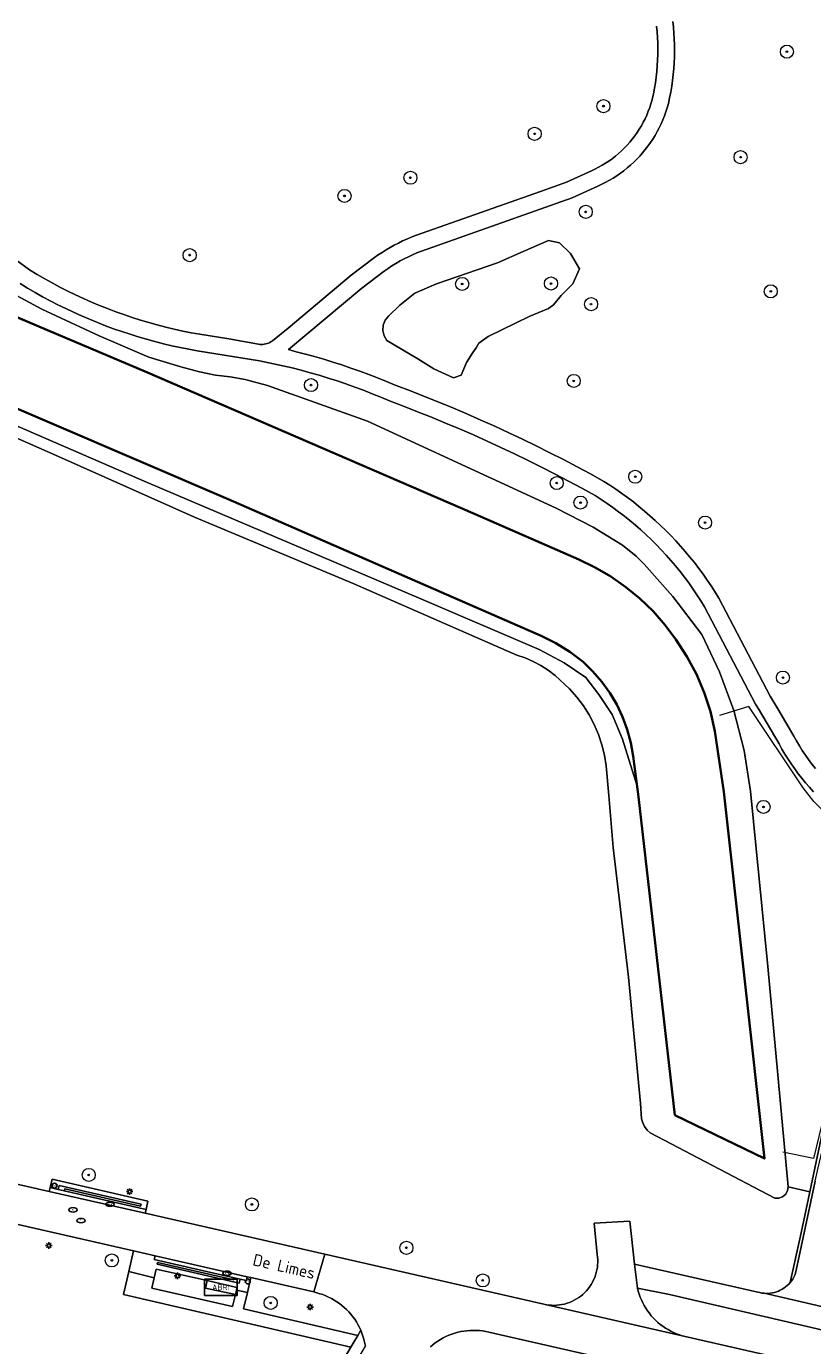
# Model space of a CAD drawing. Header units: metres. Extents: x 89394 to 92106, y 463550 to 466167.
# Tile 100 of 112: x 91046 to 91166, y 465153 to 465354. Entities that reach past the tile are written whole.
import ezdxf
from ezdxf.enums import TextEntityAlignment as Align

# ---------------------------------------------------------------- set-up
doc = ezdxf.new("R2010")
doc.units = ezdxf.units.M
for name, color, linetype, lineweight in [('B-PV-GK-BESCHOEIING-G', 253, 'OB-BESCHOEIING-BLOK', 35), ('B-PV-GR-BEPLANTING_CULTUUR_VASTE PLANTENVAK-GV', 90, 'Continuous', 18), ('B-PV-GR-BOOM-S', 90, 'Continuous', 25), ('B-PV-GR-BOUWLAND_BRAAKLIGGEND-GV', 200, 'Continuous', 13), ('B-PV-IE-MEUBILAIR-S', 7, 'Continuous', 25), ('B-PV-IE-MEUBILAIR_WEGMEUBILAIR-S', 7, 'Continuous', 25), ('B-PV-IE-TERREINAFSCHEIDING_KUNSTMATIG_HEKWERK-G', 20, 'IE-TERREINAFSCHEIDING_KUNSTMATIG-SO', 18), ('B-PV-OG-TERREIN_BEGROEID-GV', 7, 'Continuous', 18), ('B-PV-OG-TERREIN_OEVER-GV', 7, 'Continuous', 18), ('B-PV-OG-TOPOGRAFIE-T18', 1, 'Continuous', 18), ('B-PV-OG-WATER_SLOOT-GV', 120, 'Continuous', 18), ('B-PV-VH-VERHARDING_ASFALT-GV', 210, 'Continuous', 18), ('B-PV-VH-VERHARDING_BETON-GV', 252, 'Continuous', 18), ('B-PV-VH-VERHARDING_BETONSTRAATSTEEN-GV', 190, 'Continuous', 18), ('B-PV-VH-VERHARDING_OPEN_TEGEL-GV', 90, 'Continuous', 18)]:
    doc.layers.add(name, color=color, linetype=linetype, lineweight=lineweight)
doc.styles.add('NLCS-ISO', font='NLCS-ISO.ttf')
doc.styles.add('NLCS-ISO-M500-T18', font='NLCS-ISO.ttf', dxfattribs={"height": 0.9})
doc.linetypes.add('IE-TERREINAFSCHEIDING_KUNSTMATIG-SO', pattern='A,4,[82,NLCS.SHX,S=0.75,R=90,X=0,Y=0],4,-2', length=10)
doc.linetypes.add('OB-BESCHOEIING-BLOK', pattern='A,6,-1,[152,NLCS.SHX,S=2,R=0,X=-1,Y=0]', length=7)

# ---------------------------------------------------------------- blocks, each defined once
blk = doc.blocks.new('SIE-MEUBILAIR_PAAL_LICHTMAST-SO')
for points in [[(-0.62, 0), (-1, 0)], [(-0.71, 0.71), (-0.44, 0.44)], [(0, 1), (0, 0.62)], [(0.44, 0.44), (0.71, 0.71)], [(1, 0), (0.62, 0)], [(-0.71, -0.71), (-0.44, -0.44)], [(0, -0.62), (0, -1)], [(0.44, -0.44), (0.71, -0.71)]]:
    blk.add_lwpolyline(points)
blk.add_circle((0, 0), 0.5)
blk = doc.blocks.new('SIE-MEUBILAIR_PAAL_HALTEPAAL-SO')
blk.add_circle((0, 0), 0.75)
at = {"style": 'NLCS-ISO'}
blk.add_text('ht', height=0.75, dxfattribs=at).set_placement((0, 0.06), align=Align.MIDDLE_CENTER)
blk = doc.blocks.new('SIE-MEUBILAIR_PUT_KOLK-SO')
blk.add_ellipse((0, 0), major_axis=(1.25, 0), ratio=0.54)
at = {"style": 'NLCS-ISO'}
blk.add_text('klk', height=0.75, dxfattribs=at).set_placement((0.03, 0), align=Align.MIDDLE_CENTER)
blk = doc.blocks.new('SIE-MEUBILAIR_PUT_RIOOLPUT-SO')
blk.add_ellipse((0, 0), major_axis=(1.25, 0), ratio=0.54)
at = {"style": 'NLCS-ISO'}
blk.add_text('ri', height=0.75, dxfattribs=at).set_placement((-0.04, 0.07), align=Align.MIDDLE_CENTER)
blk = doc.blocks.new('SIE-WEG_ABRI-SO')
blk.add_lwpolyline([(-5, -2.5), (5, -2.5), (5, 2.5), (-5, 2.5)], close=True)
at = {"style": 'NLCS-ISO'}
blk.add_text('ABRI', height=1.8, dxfattribs=at).set_placement((0, 0), align=Align.MIDDLE_CENTER)
blk = doc.blocks.new('SGR-BOOM_GBKN-SO')
at = {"linetype": 'ByBlock', "lineweight": 18}
h = blk.add_hatch(color=0, dxfattribs=at)
h.dxf.hatch_style = 1
edge = h.paths.add_edge_path()
edge.add_arc((0, 0), 0.25, 0, 360)
at = {"color": 0, "linetype": 'ByBlock', "lineweight": 18}
for radius in [2, 0.25]:
    blk.add_circle((0, 0), radius, dxfattribs=at)
at = {"color": 0, "linetype": 'ByBlock', "lineweight": 18, "style": 'NLCS-ISO'}
blk.add_attdef('SOORT', (2.5, 0), '', height=1.5, dxfattribs=at)

msp = doc.modelspace()

# ---------------------------------------------------------------- linework, layer by layer
at = {"layer": 'B-PV-GK-BESCHOEIING-G', "flags": 128}
for points in [[(91063.848, 465301.509), (91041.94, 465310.813), (91032.752, 465314.807), (91021.105, 465319.87), (91002.413, 465328.114), (90965.507, 465343.84), (90948.481, 465351.306), (90941.838, 465354.137)], [(90937.67, 465341.84), (90965.042, 465330.045), (90995.345, 465316.828), (91076.48, 465282.006), (91124.26, 465261.171), (91126.507, 465260.022), (91128.65, 465258.688), (91130.672, 465257.178), (91132.172, 465255.73), (91133.536, 465254.154), (91134.753, 465252.461), (91135.813, 465250.667), (91136.709, 465248.784), (91137.433, 465246.829), (91137.978, 465244.817), (91138.342, 465242.765), (91139.149, 465236.583), (91144.698, 465187.964), (91158.367, 465181.324), (91152.171, 465237.355), (91150.777, 465246.598), (91150.113, 465249.586), (91149.181, 465252.501), (91147.986, 465255.319), (91146.54, 465258.016), (91144.854, 465260.571), (91143.195, 465262.806), (91141.36, 465264.9), (91139.362, 465266.837), (91137.212, 465268.606), (91134.926, 465270.194), (91132.519, 465271.592), (91130.006, 465272.789), (91114.193, 465279.758), (91063.848, 465301.509)]]:
    msp.add_lwpolyline(points, dxfattribs=at)
at = {"layer": 'B-PV-GR-BEPLANTING_CULTUUR_VASTE PLANTENVAK-GV', "flags": 128}
msp.add_lwpolyline([(91127.079, 465321.156), (91125.392, 465321.545), (91121.531, 465319.826), (91117.637, 465318.138), (91108.324, 465314.894), (91105.015, 465313.466), (91102.711, 465311.649), (91100.991, 465309.994), (91100.476, 465309.353), (91100.176, 465308.588), (91100.119, 465307.768), (91100.31, 465306.968), (91100.732, 465306.262), (91105.469, 465303.439), (91107.903, 465301.947), (91110.888, 465300.552), (91112.088, 465300.941), (91112.867, 465302.888), (91113.873, 465304.445), (91114.36, 465305.127), (91114.782, 465305.841), (91116.177, 465306.879), (91122.439, 465309.929), (91125.392, 465311.162), (91126.138, 465311.714), (91127.339, 465313.109), (91129.091, 465314.894), (91130.13, 465317.197), (91128.734, 465319.566)], close=True, dxfattribs=at)
at = {"layer": 'B-PV-GR-BOUWLAND_BRAAKLIGGEND-GV', "flags": 128}
msp.add_lwpolyline([(90960.962, 465196.431), (91049.201, 465176.305), (91049.334, 465176.89), (91049.625, 465178.165), (91064.259, 465174.837), (91063.966, 465173.553), (91063.833, 465172.968), (91091.258, 465166.713), (91124.691, 465159.065), (91125.082, 465158.989), (91125.476, 465158.936), (91125.873, 465158.907), (91126.271, 465158.901), (91126.669, 465158.918), (91127.065, 465158.959), (91127.457, 465159.023), (91127.846, 465159.11), (91128.228, 465159.22), (91128.604, 465159.352), (91128.971, 465159.506), (91129.328, 465159.681), (91129.674, 465159.877), (91130.008, 465160.094), (91130.329, 465160.329), (91130.636, 465160.583), (91130.926, 465160.855), (91131.201, 465161.143), (91131.458, 465161.447), (91131.696, 465161.766), (91131.916, 465162.098), (91132.115, 465162.442), (91132.294, 465162.798), (91132.451, 465163.164), (91132.587, 465163.538), (91132.7, 465163.919), (91132.791, 465164.307), (91132.859, 465164.699), (91132.903, 465165.094), (91132.924, 465165.492), (91132.922, 465165.89), (91132.896, 465166.287), (91132.847, 465166.682), (91132.363, 465171.454), (91137.809, 465171.748), (91138.513, 465165.211), (91157.364, 465160.934), (91157.673, 465160.85), (91157.986, 465160.788), (91158.303, 465160.748), (91158.622, 465160.729), (91158.942, 465160.732), (91159.261, 465160.758), (91159.577, 465160.805), (91159.889, 465160.874), (91160.196, 465160.964), (91160.496, 465161.075), (91160.787, 465161.206), (91161.069, 465161.357), (91161.34, 465161.527), (91161.598, 465161.715), (91161.843, 465161.92), (91162.074, 465162.142), (91162.288, 465162.379), (91163.979, 465169.974), (91165.294, 465176.228), (91162.001, 465177.025), (91161.905, 465176.421), (91161.606, 465175.888), (91161.139, 465175.493), (91160.565, 465175.285), (91159.953, 465175.291), (91140.91, 465185.229), (91140.442, 465185.679), (91140.059, 465186.204), (91139.775, 465186.787), (91139.598, 465187.412), (91139.469, 465189.74), (91137.598, 465209.011), (91135.274, 465228.828), (91134.625, 465236.791), (91134.178, 465241.28), (91133.929, 465242.916), (91133.545, 465244.526), (91133.029, 465246.099), (91132.386, 465247.624), (91131.618, 465249.09), (91130.732, 465250.488), (91129.734, 465251.808), (91128.63, 465253.041), (91126.433, 465255.075), (91125.369, 465255.889), (91124.244, 465256.616), (91123.064, 465257.25), (91121.837, 465257.787), (91120.571, 465258.224), (91095.58, 465269.158), (91071.369, 465279.282), (91050.602, 465288.554), (91031.618, 465296.866)], dxfattribs=at)
msp.add_lwpolyline([(91095.211, 465152.494), (91060.522, 465160.56), (91061.319, 465164.054), (91062.044, 465167.229), (90992.001, 465183.215), (90977.919, 465159.04), (90961.736, 465131.807), (90980.732, 465120.541), (90981.763, 465119.913), (90982.689, 465119.14), (90983.491, 465118.237), (90984.15, 465117.226), (90984.652, 465116.129), (90996.223, 465109.272), (91003.748, 465121.97), (91062.089, 465108.801), (91042.255, 465075.201), (91039.85, 465071.125), (91041.559, 465070.095), (91045.099, 465067.988), (91090.06, 465143.722)], close=True, dxfattribs=at)
at = {"layer": 'B-PV-IE-TERREINAFSCHEIDING_KUNSTMATIG_HEKWERK-G', "flags": 128}
for points in [[(91167.561, 465234.184), (91165.922, 465235.853), (91164.273, 465237.945), (91155.962, 465250.384), (91151.5, 465248.982)], [(91170.632, 465231.664), (91176.732, 465228.501), (91169.86, 465197.94), (91165.829, 465181.355), (91161.171, 465182.303)]]:
    msp.add_lwpolyline(points, dxfattribs=at)
at = {"layer": 'B-PV-OG-TERREIN_BEGROEID-GV', "flags": 128}
for points in [[(91042.021, 465320.094), (91046.2, 465317.04), (91047.339, 465316.353), (91048.491, 465315.687), (91049.655, 465315.042), (91050.83, 465314.417), (91052.016, 465313.814), (91053.212, 465313.233), (91054.419, 465312.673), (91055.636, 465312.135), (91056.863, 465311.619), (91058.098, 465311.125), (91059.342, 465310.654), (91060.595, 465310.205), (91061.855, 465309.779), (91063.123, 465309.376), (91064.398, 465308.995), (91065.68, 465308.638), (91066.968, 465308.303), (91068.261, 465307.992), (91069.56, 465307.705), (91070.864, 465307.441), (91072.173, 465307.2), (91076.626, 465306.512), (91081.11, 465305.703), (91081.335, 465305.668), (91081.563, 465305.652), (91081.791, 465305.657), (91082.018, 465305.681), (91082.242, 465305.725), (91082.461, 465305.789), (91082.674, 465305.871), (91082.879, 465305.972), (91083.074, 465306.09), (91083.258, 465306.225), (91085.672, 465308.15), (91095.296, 465316.223), (91098.815, 465318.912), (91099.4, 465319.326), (91099.995, 465319.723), (91100.602, 465320.104), (91101.218, 465320.468), (91101.844, 465320.816), (91102.48, 465321.146), (91103.124, 465321.458), (91103.777, 465321.753), (91104.437, 465322.03), (91105.105, 465322.289), (91124.204, 465329.007), (91128.139, 465330.432), (91131.941, 465332.173), (91132.498, 465332.432), (91133.045, 465332.712), (91133.582, 465333.011), (91134.107, 465333.331), (91134.619, 465333.67), (91135.119, 465334.028), (91135.605, 465334.404), (91136.076, 465334.798), (91136.533, 465335.209), (91136.974, 465335.637), (91137.399, 465336.081), (91137.806, 465336.54), (91138.197, 465337.015), (91138.569, 465337.504), (91138.924, 465338.006), (91139.259, 465338.521), (91139.574, 465339.048), (91139.87, 465339.586), (91140.146, 465340.136), (91140.401, 465340.695), (91140.635, 465341.263), (91140.848, 465341.839), (91141.039, 465342.423), (91141.208, 465343.014), (91141.226, 465343.082), (91141.409, 465343.927), (91141.571, 465344.776), (91141.711, 465345.63), (91141.83, 465346.486), (91141.926, 465347.345), (91142, 465348.207), (91142.052, 465349.07), (91142.082, 465349.934), (91142.09, 465350.799), (91142.076, 465351.663), (91142.04, 465352.527), (91141.982, 465353.39), (91141.902, 465354.251)], [(91144.384, 465354.995), (91144.48, 465354.097), (91144.553, 465353.197), (91144.604, 465352.296), (91144.633, 465351.393), (91144.64, 465350.491), (91144.624, 465349.588), (91144.585, 465348.686), (91144.525, 465347.785), (91144.441, 465346.886), (91144.336, 465345.989), (91144.208, 465345.095), (91144.059, 465344.204), (91143.887, 465343.318), (91143.693, 465342.436), (91143.515, 465341.802), (91143.315, 465341.174), (91143.094, 465340.554), (91142.851, 465339.942), (91142.587, 465339.338), (91142.302, 465338.744), (91141.997, 465338.161), (91141.672, 465337.588), (91141.327, 465337.027), (91140.963, 465336.478), (91140.581, 465335.942), (91140.179, 465335.419), (91139.76, 465334.911), (91139.324, 465334.418), (91138.871, 465333.94), (91138.401, 465333.478), (91137.916, 465333.033), (91137.415, 465332.605), (91136.9, 465332.194), (91136.371, 465331.802), (91135.829, 465331.428), (91135.274, 465331.073), (91134.707, 465330.738), (91134.129, 465330.422), (91133.541, 465330.127), (91132.942, 465329.852), (91129.026, 465328.051), (91105.991, 465319.898), (91105.323, 465319.638), (91104.663, 465319.359), (91104.012, 465319.059), (91103.371, 465318.739), (91102.739, 465318.4), (91102.118, 465318.042), (91101.508, 465317.665), (91100.911, 465317.27), (91100.325, 465316.857), (91096.883, 465314.227), (91085.688, 465304.866), (91086.891, 465304.544), (91088.297, 465304.181), (91089.697, 465303.797), (91091.091, 465303.392), (91092.479, 465302.967), (91093.861, 465302.521), (91095.236, 465302.056), (91096.604, 465301.57), (91097.965, 465301.064), (91099.318, 465300.538), (91100.663, 465299.992), (91102, 465299.426), (91102.13, 465299.378), (91104.311, 465298.555), (91106.484, 465297.709), (91108.649, 465296.842), (91110.804, 465295.952), (91112.95, 465295.041), (91115.087, 465294.108), (91117.214, 465293.153), (91119.332, 465292.177), (91121.439, 465291.18), (91123.536, 465290.161), (91125.623, 465289.12), (91127.699, 465288.059), (91129.764, 465286.976), (91131.818, 465285.873), (91133.861, 465284.749), (91134.785, 465284.156), (91135.697, 465283.545), (91136.596, 465282.916), (91137.482, 465282.268), (91138.355, 465281.602), (91139.214, 465280.919), (91140.06, 465280.219), (91140.89, 465279.501), (91141.706, 465278.767), (91142.507, 465278.016), (91143.293, 465277.25), (91144.063, 465276.467), (91144.816, 465275.669), (91145.554, 465274.856), (91146.275, 465274.028), (91146.978, 465273.185), (91147.665, 465272.329), (91148.334, 465271.458), (91148.985, 465270.575), (91149.618, 465269.678), (91150.233, 465268.768), (91150.829, 465267.847), (91151.406, 465266.913), (91159.262, 465251.943), (91160.405, 465250), (91162.847, 465245.85), (91163.26, 465245.105), (91163.694, 465244.371), (91164.146, 465243.65), (91164.618, 465242.94), (91165.108, 465242.243), (91165.616, 465241.56), (91166.143, 465240.89)], [(91036.492, 465317.242), (91048.075, 465311.068), (91056.792, 465306.954), (91064.411, 465303.712), (91069.256, 465302.223), (91072.106, 465301.478), (91074.553, 465300.968), (91076.806, 465300.725), (91079.114, 465300.311), (91082.508, 465299.4), (91097.794, 465293.924), (91126.587, 465280.658), (91132.22, 465277.742), (91136.671, 465274.979), (91138.792, 465273.322), (91140.005, 465272.124), (91144.396, 465267.147), (91148.803, 465261.36), (91151.512, 465255.674), (91153.669, 465249.757), (91155.253, 465243.662), (91156.252, 465237.443), (91158.861, 465210.636), (91162.001, 465177.025), (91165.294, 465176.228), (91169.86, 465197.94)], [(91165.846, 465237.353), (91165.238, 465238.017), (91164.648, 465238.697), (91164.075, 465239.392), (91163.521, 465240.102), (91162.986, 465240.827), (91162.469, 465241.564), (91161.972, 465242.316), (91161.495, 465243.079), (91161.038, 465243.855), (91160.601, 465244.643), (91157.448, 465250), (91157.016, 465250.733), (91149.223, 465265.594), (91148.648, 465266.524), (91148.053, 465267.441), (91147.438, 465268.346), (91146.805, 465269.237), (91146.153, 465270.115), (91145.482, 465270.978), (91144.793, 465271.828), (91144.086, 465272.662), (91143.362, 465273.481), (91142.62, 465274.285), (91141.862, 465275.072), (91141.087, 465275.844), (91140.295, 465276.598), (91139.488, 465277.336), (91138.666, 465278.057), (91137.828, 465278.759), (91136.976, 465279.444), (91136.109, 465280.111), (91135.228, 465280.759), (91134.334, 465281.388), (91133.426, 465281.998), (91132.506, 465282.589), (91130.485, 465283.7), (91128.453, 465284.79), (91126.41, 465285.86), (91124.356, 465286.908), (91122.292, 465287.936), (91120.217, 465288.942), (91118.132, 465289.928), (91116.038, 465290.892), (91113.933, 465291.834), (91111.819, 465292.755), (91109.696, 465293.655), (91107.563, 465294.533), (91105.422, 465295.389), (91103.272, 465296.223), (91101.114, 465297.035), (91099.801, 465297.592), (91098.48, 465298.13), (91097.151, 465298.648), (91095.814, 465299.147), (91094.471, 465299.625), (91093.12, 465300.083), (91091.762, 465300.521), (91090.399, 465300.939), (91089.029, 465301.337), (91087.653, 465301.714), (91086.272, 465302.07), (91081.276, 465303.156), (91071.783, 465304.68), (91070.483, 465304.918), (91069.187, 465305.178), (91067.895, 465305.461), (91066.609, 465305.766), (91065.328, 465306.093), (91064.053, 465306.443), (91062.785, 465306.814), (91061.523, 465307.207), (91060.267, 465307.622), (91059.02, 465308.059), (91057.78, 465308.518), (91056.548, 465308.997), (91055.325, 465309.499), (91054.11, 465310.021), (91052.905, 465310.564), (91051.709, 465311.128), (91050.524, 465311.712), (91049.348, 465312.317), (91048.184, 465312.943), (91047.03, 465313.588), (91045.888, 465314.253), (91044.757, 465314.938)], [(91171.812, 465154.03), (91165.551, 465155.497), (91143.88, 465160.582), (91138.98, 465161.535), (91139.097, 465161.073), (91139.235, 465160.618), (91139.396, 465160.169), (91139.578, 465159.729), (91139.781, 465159.298), (91140.005, 465158.878), (91140.249, 465158.469), (91140.512, 465158.072), (91140.794, 465157.688), (91141.094, 465157.318), (91141.412, 465156.963), (91141.747, 465156.625), (91142.098, 465156.302), (91142.463, 465155.997), (91142.843, 465155.71), (91143.237, 465155.442), (91143.643, 465155.193), (91144.061, 465154.964), (91144.489, 465154.755), (91144.927, 465154.567), (91145.373, 465154.401), (91145.827, 465154.256), (91146.287, 465154.134), (91164.302, 465150.022)], [(91162.972, 465144.191), (91116.28, 465154.813), (91115.813, 465154.914), (91115.341, 465154.992), (91114.866, 465155.047), (91114.389, 465155.079), (91113.911, 465155.088), (91113.433, 465155.074), (91112.956, 465155.037), (91112.482, 465154.977), (91112.011, 465154.894), (91111.544, 465154.789), (91111.084, 465154.661), (91110.63, 465154.511), (91110.183, 465154.339), (91109.746, 465154.146), (91109.318, 465153.932), (91108.902, 465153.697), (91108.497, 465153.443), (91108.104, 465153.169), (91107.726, 465152.877), (91107.362, 465152.567)]]:
    msp.add_lwpolyline(points, dxfattribs=at)
for points in [[(91125.392, 465321.545), (91127.079, 465321.156), (91128.734, 465319.566), (91130.13, 465317.197), (91129.091, 465314.894), (91127.339, 465313.109), (91126.138, 465311.714), (91125.392, 465311.162), (91122.439, 465309.929), (91116.177, 465306.879), (91114.782, 465305.841), (91114.36, 465305.127), (91113.873, 465304.445), (91112.867, 465302.888), (91112.088, 465300.941), (91110.888, 465300.552), (91107.903, 465301.947), (91105.469, 465303.439), (91100.732, 465306.262), (91100.31, 465306.968), (91100.119, 465307.768), (91100.176, 465308.588), (91100.476, 465309.353), (91100.991, 465309.994), (91102.711, 465311.649), (91105.015, 465313.466), (91108.324, 465314.894), (91117.637, 465318.138), (91121.531, 465319.826)], [(91176.882, 465229.412), (91176.741, 465228.757), (91169.86, 465197.94), (91165.294, 465176.228), (91163.979, 465169.974), (91162.288, 465162.379), (91162.491, 465162.638), (91162.675, 465162.91), (91162.84, 465163.195), (91162.984, 465163.491), (91163.107, 465163.796), (91163.78, 465166.88), (91163.96, 465167.84), (91166.11, 465177.88), (91166.579, 465179.892), (91170.61, 465197.17), (91174.159, 465213.295), (91177.631, 465229.019)], [(91073.3, 465162.694), (91065.535, 465164.435), (91065.213, 465163.109), (91064.827, 465161.516), (91077.182, 465158.74), (91077.601, 465160.543), (91073.062, 465161.536)], [(91089.56, 465160.949), (91079.96, 465163.14), (91079.433, 465160.875), (91078.847, 465158.353), (91096.272, 465154.301), (91096.743, 465155.103), (91096.542, 465155.54), (91096.32, 465155.966), (91096.077, 465156.382), (91095.815, 465156.785), (91095.534, 465157.175), (91095.234, 465157.551), (91094.916, 465157.912), (91094.582, 465158.258), (91094.231, 465158.586), (91093.864, 465158.898), (91093.483, 465159.191), (91093.088, 465159.466), (91092.681, 465159.721), (91092.261, 465159.957), (91091.831, 465160.171), (91091.391, 465160.365), (91090.942, 465160.538), (91090.485, 465160.688)]]:
    msp.add_lwpolyline(points, close=True, dxfattribs=at)
at = {"layer": 'B-PV-OG-TERREIN_OEVER-GV', "flags": 128}
for points in [[(91031.618, 465296.866), (91050.602, 465288.554), (91071.369, 465279.282), (91095.58, 465269.158), (91120.571, 465258.224), (91121.837, 465257.787), (91123.064, 465257.25), (91124.244, 465256.616), (91125.369, 465255.889), (91126.433, 465255.075), (91128.63, 465253.041), (91129.734, 465251.808), (91130.732, 465250.488), (91131.618, 465249.09), (91132.386, 465247.624), (91133.029, 465246.099), (91133.545, 465244.526), (91133.929, 465242.916), (91134.178, 465241.28), (91134.625, 465236.791), (91135.274, 465228.828), (91137.598, 465209.011), (91139.469, 465189.74), (91139.598, 465187.412), (91139.775, 465186.787), (91140.059, 465186.204), (91140.442, 465185.679), (91140.91, 465185.229), (91159.953, 465175.291), (91160.565, 465175.285), (91161.139, 465175.493), (91161.606, 465175.888), (91161.905, 465176.421), (91162.001, 465177.025), (91158.861, 465210.636), (91156.252, 465237.443), (91155.253, 465243.662), (91153.669, 465249.757), (91151.512, 465255.674), (91148.803, 465261.36), (91144.396, 465267.147), (91140.005, 465272.124), (91138.792, 465273.322), (91136.671, 465274.979), (91132.22, 465277.742), (91126.587, 465280.658), (91097.794, 465293.924), (91082.508, 465299.4), (91079.114, 465300.311), (91076.806, 465300.725), (91074.553, 465300.968), (91072.106, 465301.478), (91069.256, 465302.223), (91064.411, 465303.712), (91056.792, 465306.954), (91048.075, 465311.068), (91036.492, 465317.242)], [(91032.752, 465314.807), (91063.848, 465301.509), (91114.193, 465279.758), (91130.006, 465272.789), (91132.519, 465271.592), (91134.926, 465270.194), (91137.212, 465268.606), (91139.362, 465266.837), (91141.36, 465264.9), (91143.195, 465262.806), (91144.854, 465260.571), (91146.54, 465258.016), (91147.986, 465255.319), (91149.181, 465252.501), (91150.113, 465249.586), (91150.777, 465246.598), (91152.171, 465237.355), (91158.367, 465181.324), (91144.698, 465187.964), (91139.149, 465236.583), (91138.939, 465238.195), (91136.674, 465245.376), (91135.097, 465249.16), (91133.079, 465252.187), (91131.124, 465254.772), (91127.782, 465257.042), (91123.999, 465259.06), (91105.9, 465266.816), (91064.029, 465284.599), (91020.581, 465303.454)]]:
    msp.add_lwpolyline(points, dxfattribs=at)
at = {"layer": 'B-PV-OG-WATER_SLOOT-GV', "flags": 128}
msp.add_lwpolyline([(91020.581, 465303.454), (91064.029, 465284.599), (91105.9, 465266.816), (91123.999, 465259.06), (91127.782, 465257.042), (91131.124, 465254.772), (91133.079, 465252.187), (91135.097, 465249.16), (91136.674, 465245.376), (91138.939, 465238.195), (91139.149, 465236.583), (91144.698, 465187.964), (91158.367, 465181.324), (91152.171, 465237.355), (91150.777, 465246.598), (91150.113, 465249.586), (91149.181, 465252.501), (91147.986, 465255.319), (91146.54, 465258.016), (91144.854, 465260.571), (91143.195, 465262.806), (91141.36, 465264.9), (91139.362, 465266.837), (91137.212, 465268.606), (91134.926, 465270.194), (91132.519, 465271.592), (91130.006, 465272.789), (91114.193, 465279.758), (91063.848, 465301.509), (91032.752, 465314.807)], dxfattribs=at)
at = {"layer": 'B-PV-VH-VERHARDING_ASFALT-GV', "flags": 128}
for points in [[(91141.902, 465354.251), (91141.982, 465353.39), (91142.04, 465352.527), (91142.076, 465351.663), (91142.09, 465350.799), (91142.082, 465349.934), (91142.052, 465349.07), (91142, 465348.207), (91141.926, 465347.345), (91141.83, 465346.486), (91141.711, 465345.63), (91141.571, 465344.776), (91141.409, 465343.927), (91141.226, 465343.082), (91141.208, 465343.014), (91141.039, 465342.423), (91140.848, 465341.839), (91140.635, 465341.263), (91140.401, 465340.695), (91140.146, 465340.136), (91139.87, 465339.586), (91139.574, 465339.048), (91139.259, 465338.521), (91138.924, 465338.006), (91138.569, 465337.504), (91138.197, 465337.015), (91137.806, 465336.54), (91137.399, 465336.081), (91136.974, 465335.637), (91136.533, 465335.209), (91136.076, 465334.798), (91135.605, 465334.404), (91135.119, 465334.028), (91134.619, 465333.67), (91134.107, 465333.331), (91133.582, 465333.011), (91133.045, 465332.712), (91132.498, 465332.432), (91131.941, 465332.173), (91128.139, 465330.432), (91124.204, 465329.007), (91105.105, 465322.289), (91104.437, 465322.03), (91103.777, 465321.753), (91103.124, 465321.458), (91102.48, 465321.146), (91101.844, 465320.816), (91101.218, 465320.468), (91100.602, 465320.104), (91099.995, 465319.723), (91099.4, 465319.326), (91098.815, 465318.912), (91095.296, 465316.223), (91085.672, 465308.15), (91083.258, 465306.225), (91083.074, 465306.09), (91082.879, 465305.972), (91082.674, 465305.871), (91082.461, 465305.789), (91082.242, 465305.725), (91082.018, 465305.681), (91081.791, 465305.657), (91081.563, 465305.652), (91081.335, 465305.668), (91081.11, 465305.703), (91076.626, 465306.512), (91072.173, 465307.2), (91070.864, 465307.441), (91069.56, 465307.705), (91068.261, 465307.992), (91066.968, 465308.303), (91065.68, 465308.638), (91064.398, 465308.995), (91063.123, 465309.376), (91061.855, 465309.779), (91060.595, 465310.205), (91059.342, 465310.654), (91058.098, 465311.125), (91056.863, 465311.619), (91055.636, 465312.135), (91054.419, 465312.673), (91053.212, 465313.233), (91052.016, 465313.814), (91050.83, 465314.417), (91049.655, 465315.042), (91048.491, 465315.687), (91047.339, 465316.353), (91046.2, 465317.04), (91042.021, 465320.094)], [(91166.143, 465240.89), (91165.616, 465241.56), (91165.108, 465242.243), (91164.618, 465242.94), (91164.146, 465243.65), (91163.694, 465244.371), (91163.26, 465245.105), (91162.847, 465245.85), (91160.405, 465250), (91159.262, 465251.943), (91151.406, 465266.913), (91150.829, 465267.847), (91150.233, 465268.768), (91149.618, 465269.678), (91148.985, 465270.575), (91148.334, 465271.458), (91147.665, 465272.329), (91146.978, 465273.185), (91146.275, 465274.028), (91145.554, 465274.856), (91144.816, 465275.669), (91144.063, 465276.467), (91143.293, 465277.25), (91142.507, 465278.016), (91141.706, 465278.767), (91140.89, 465279.501), (91140.06, 465280.219), (91139.214, 465280.919), (91138.355, 465281.602), (91137.482, 465282.268), (91136.596, 465282.916), (91135.697, 465283.545), (91134.785, 465284.156), (91133.861, 465284.749), (91131.818, 465285.873), (91129.764, 465286.976), (91127.699, 465288.059), (91125.623, 465289.12), (91123.536, 465290.161), (91121.439, 465291.18), (91119.332, 465292.177), (91117.214, 465293.153), (91115.087, 465294.108), (91112.95, 465295.041), (91110.804, 465295.952), (91108.649, 465296.842), (91106.484, 465297.709), (91104.311, 465298.555), (91102.13, 465299.378), (91102, 465299.426), (91100.663, 465299.992), (91099.318, 465300.538), (91097.965, 465301.064), (91096.604, 465301.57), (91095.236, 465302.056), (91093.861, 465302.521), (91092.479, 465302.967), (91091.091, 465303.392), (91089.697, 465303.797), (91088.297, 465304.181), (91086.891, 465304.544), (91085.688, 465304.866), (91096.883, 465314.227), (91100.325, 465316.857), (91100.911, 465317.27), (91101.508, 465317.665), (91102.118, 465318.042), (91102.739, 465318.4), (91103.371, 465318.739), (91104.012, 465319.059), (91104.663, 465319.359), (91105.323, 465319.638), (91105.991, 465319.898), (91129.026, 465328.051), (91132.942, 465329.852), (91133.541, 465330.127), (91134.129, 465330.422), (91134.707, 465330.738), (91135.274, 465331.073), (91135.829, 465331.428), (91136.371, 465331.802), (91136.9, 465332.194), (91137.415, 465332.605), (91137.916, 465333.033), (91138.401, 465333.478), (91138.871, 465333.94), (91139.324, 465334.418), (91139.76, 465334.911), (91140.179, 465335.419), (91140.581, 465335.942), (91140.963, 465336.478), (91141.327, 465337.027), (91141.672, 465337.588), (91141.997, 465338.161), (91142.302, 465338.744), (91142.587, 465339.338), (91142.851, 465339.942), (91143.094, 465340.554), (91143.315, 465341.174), (91143.515, 465341.802), (91143.693, 465342.436), (91143.887, 465343.318), (91144.059, 465344.204), (91144.208, 465345.095), (91144.336, 465345.989), (91144.441, 465346.886), (91144.525, 465347.785), (91144.585, 465348.686), (91144.624, 465349.588), (91144.64, 465350.491), (91144.633, 465351.393), (91144.604, 465352.296), (91144.553, 465353.197), (91144.48, 465354.097), (91144.384, 465354.995)], [(91044.757, 465314.938), (91045.888, 465314.253), (91047.03, 465313.588), (91048.184, 465312.943), (91049.348, 465312.317), (91050.524, 465311.712), (91051.709, 465311.128), (91052.905, 465310.564), (91054.11, 465310.021), (91055.325, 465309.499), (91056.548, 465308.997), (91057.78, 465308.518), (91059.02, 465308.059), (91060.267, 465307.622), (91061.523, 465307.207), (91062.785, 465306.814), (91064.053, 465306.443), (91065.328, 465306.093), (91066.609, 465305.766), (91067.895, 465305.461), (91069.187, 465305.178), (91070.483, 465304.918), (91071.783, 465304.68), (91081.276, 465303.156), (91086.272, 465302.07), (91087.653, 465301.714), (91089.029, 465301.337), (91090.399, 465300.939), (91091.762, 465300.521), (91093.12, 465300.083), (91094.471, 465299.625), (91095.814, 465299.147), (91097.151, 465298.648), (91098.48, 465298.13), (91099.801, 465297.592), (91101.114, 465297.035), (91103.272, 465296.223), (91105.422, 465295.389), (91107.563, 465294.533), (91109.696, 465293.655), (91111.819, 465292.755), (91113.933, 465291.834), (91116.038, 465290.892), (91118.132, 465289.928), (91120.217, 465288.942), (91122.292, 465287.936), (91124.356, 465286.908), (91126.41, 465285.86), (91128.453, 465284.79), (91130.485, 465283.7), (91132.506, 465282.589), (91133.426, 465281.998), (91134.334, 465281.388), (91135.228, 465280.759), (91136.109, 465280.111), (91136.976, 465279.444), (91137.828, 465278.759), (91138.666, 465278.057), (91139.488, 465277.336), (91140.295, 465276.598), (91141.087, 465275.844), (91141.862, 465275.072), (91142.62, 465274.285), (91143.362, 465273.481), (91144.086, 465272.662), (91144.793, 465271.828), (91145.482, 465270.978), (91146.153, 465270.115), (91146.805, 465269.237), (91147.438, 465268.346), (91148.053, 465267.441), (91148.648, 465266.524), (91149.223, 465265.594), (91157.016, 465250.733), (91157.448, 465250), (91160.601, 465244.643), (91161.038, 465243.855), (91161.495, 465243.079), (91161.972, 465242.316), (91162.469, 465241.564), (91162.986, 465240.827), (91163.521, 465240.102), (91164.075, 465239.392), (91164.648, 465238.697), (91165.238, 465238.017), (91165.846, 465237.353)], [(91166.11, 465177.88), (91163.96, 465167.84), (91163.78, 465166.88), (91163.107, 465163.796), (91162.984, 465163.491), (91162.84, 465163.195), (91162.675, 465162.91), (91162.491, 465162.638), (91162.288, 465162.379), (91162.074, 465162.142), (91161.843, 465161.92), (91161.598, 465161.715), (91161.34, 465161.527), (91161.069, 465161.357), (91160.787, 465161.206), (91160.496, 465161.075), (91160.196, 465160.964), (91159.889, 465160.874), (91159.577, 465160.805), (91159.261, 465160.758), (91158.942, 465160.732), (91158.622, 465160.729), (91158.303, 465160.748), (91168.406, 465158.414)], [(91164.302, 465150.022), (91146.287, 465154.134), (91124.691, 465159.065), (91091.258, 465166.713), (91089.56, 465160.949), (91090.485, 465160.688), (91090.942, 465160.538), (91091.391, 465160.365), (91091.831, 465160.171), (91092.261, 465159.957), (91092.681, 465159.721), (91093.088, 465159.466), (91093.483, 465159.191), (91093.864, 465158.898), (91094.231, 465158.586), (91094.582, 465158.258), (91094.916, 465157.912), (91095.234, 465157.551), (91095.534, 465157.175), (91095.815, 465156.785), (91096.077, 465156.382), (91096.32, 465155.966), (91096.542, 465155.54), (91096.743, 465155.103), (91097.169, 465153.915), (91097.441, 465152.687)], [(91205.186, 465150.008), (91189.682, 465153.585), (91189.146, 465153.709), (91178.859, 465156.031), (91168.406, 465158.414), (91158.303, 465160.748), (91157.986, 465160.788), (91157.673, 465160.85), (91157.364, 465160.934), (91138.513, 465165.211), (91138.98, 465161.535), (91143.88, 465160.582), (91165.551, 465155.497), (91171.812, 465154.03), (91173.376, 465151.503)], [(91107.362, 465152.567), (91107.726, 465152.877), (91108.104, 465153.169), (91108.497, 465153.443), (91108.902, 465153.697), (91109.318, 465153.932), (91109.746, 465154.146), (91110.183, 465154.339), (91110.63, 465154.511), (91111.084, 465154.661), (91111.544, 465154.789), (91112.011, 465154.894), (91112.482, 465154.977), (91112.956, 465155.037), (91113.433, 465155.074), (91113.911, 465155.088), (91114.389, 465155.079), (91114.866, 465155.047), (91115.341, 465154.992), (91115.813, 465154.914), (91116.28, 465154.813), (91162.972, 465144.191)]]:
    msp.add_lwpolyline(points, dxfattribs=at)
for points in [[(90943.452, 465200.463), (90942.076, 465194.573), (90958.686, 465190.818), (90989.07, 465183.884), (90992.001, 465183.215), (91062.044, 465167.229), (91065.349, 465166.475), (91079.411, 465163.265), (91079.96, 465163.14), (91089.56, 465160.949), (91091.258, 465166.713), (91063.833, 465172.968), (91049.201, 465176.305), (90960.962, 465196.431)], [(91124.691, 465159.065), (91146.287, 465154.134), (91145.827, 465154.256), (91145.373, 465154.401), (91144.927, 465154.567), (91144.489, 465154.755), (91144.061, 465154.964), (91143.643, 465155.193), (91143.237, 465155.442), (91142.843, 465155.71), (91142.463, 465155.997), (91142.098, 465156.302), (91141.747, 465156.625), (91141.412, 465156.963), (91141.094, 465157.318), (91140.794, 465157.688), (91140.512, 465158.072), (91140.249, 465158.469), (91140.005, 465158.878), (91139.781, 465159.298), (91139.578, 465159.729), (91139.396, 465160.169), (91139.235, 465160.618), (91139.097, 465161.073), (91138.98, 465161.535), (91138.513, 465165.211), (91137.809, 465171.748), (91132.363, 465171.454), (91132.847, 465166.682), (91132.896, 465166.287), (91132.922, 465165.89), (91132.924, 465165.492), (91132.903, 465165.094), (91132.859, 465164.699), (91132.791, 465164.307), (91132.7, 465163.919), (91132.587, 465163.538), (91132.451, 465163.164), (91132.294, 465162.798), (91132.115, 465162.442), (91131.916, 465162.098), (91131.696, 465161.766), (91131.458, 465161.447), (91131.201, 465161.143), (91130.926, 465160.855), (91130.636, 465160.583), (91130.329, 465160.329), (91130.008, 465160.094), (91129.674, 465159.877), (91129.328, 465159.681), (91128.971, 465159.506), (91128.604, 465159.352), (91128.228, 465159.22), (91127.846, 465159.11), (91127.457, 465159.023), (91127.065, 465158.959), (91126.669, 465158.918), (91126.271, 465158.901), (91125.873, 465158.907), (91125.476, 465158.936), (91125.082, 465158.989)]]:
    msp.add_lwpolyline(points, close=True, dxfattribs=at)
at = {"layer": 'B-PV-VH-VERHARDING_BETON-GV', "flags": 128}
msp.add_lwpolyline([(91073.3, 465162.694), (91073.062, 465161.536), (91077.601, 465160.543), (91077.757, 465161.247), (91077.847, 465161.636)], close=True, dxfattribs=at)
at = {"layer": 'B-PV-VH-VERHARDING_BETONSTRAATSTEEN-GV', "flags": 128}
for points in [[(91079.433, 465160.875), (91077.757, 465161.247), (91077.601, 465160.543), (91077.182, 465158.74), (91064.827, 465161.516), (91065.213, 465163.109), (91061.319, 465164.054), (91060.522, 465160.56), (91095.211, 465152.494), (91096.272, 465154.301), (91078.847, 465158.353)], [(91091.519, 465142.551), (91097.441, 465152.687), (91097.169, 465153.915), (91096.743, 465155.103), (91096.272, 465154.301), (91095.211, 465152.494), (91090.06, 465143.722), (91045.099, 465067.988), (91040.514, 465060.053), (91037.627, 465055.242), (91039.202, 465054.297), (91041.716, 465058.486), (91045.023, 465064.058), (91046.935, 465062.901), (91047.833, 465064.459), (91045.944, 465065.594)]]:
    msp.add_lwpolyline(points, close=True, dxfattribs=at)
at = {"layer": 'B-PV-VH-VERHARDING_OPEN_TEGEL-GV', "flags": 128}
for points in [[(91051.486, 465176.399), (91050.571, 465176.608), (91049.334, 465176.89), (91049.201, 465176.305), (91063.833, 465172.968), (91063.966, 465173.553)], [(91049.334, 465176.89), (91050.571, 465176.608), (91050.705, 465177.193), (91063.203, 465174.343), (91063.136, 465174.05), (91051.553, 465176.692), (91051.486, 465176.399), (91063.966, 465173.553), (91064.259, 465174.837), (91049.625, 465178.165)], [(91050.571, 465176.608), (91051.486, 465176.399), (91051.553, 465176.692), (91063.136, 465174.05), (91063.203, 465174.343), (91050.705, 465177.193)], [(91079.96, 465163.14), (91079.411, 465163.265), (91079.278, 465162.68), (91078.315, 465162.9), (91078.181, 465162.315), (91065.666, 465165.172), (91065.733, 465165.464), (91077.352, 465162.812), (91077.419, 465163.104), (91065.216, 465165.89), (91065.349, 465166.475), (91062.044, 465167.229), (91061.319, 465164.054), (91065.213, 465163.109), (91065.535, 465164.435), (91073.3, 465162.694), (91077.847, 465161.636), (91077.757, 465161.247), (91079.433, 465160.875)], [(91065.349, 465166.475), (91065.216, 465165.89), (91077.419, 465163.104), (91078.315, 465162.9), (91079.278, 465162.68), (91079.411, 465163.265)], [(91078.315, 465162.9), (91077.419, 465163.104), (91077.352, 465162.812), (91065.733, 465165.464), (91065.666, 465165.172), (91078.181, 465162.315)]]:
    msp.add_lwpolyline(points, close=True, dxfattribs=at)

# ---------------------------------------------------------------- block references
at = {"layer": 'B-PV-GR-BOOM-S', "xscale": 0.5, "yscale": 0.5, "zscale": 0.5}
for p in [(91161.79, 465350.365), (91133.785, 465342.051), (91123.283, 465337.821), (91154.724, 465334.259), (91104.321, 465331.111), (91094.256, 465328.34), (91131.083, 465325.905), (91070.627, 465319.297), (91112.218, 465314.894), (91125.782, 465314.958), (91159.328, 465313.764), (91131.897, 465311.809), (91089.148, 465299.448), (91129.248, 465300.08), (91138.644, 465285.451), (91126.658, 465284.49), (91130.292, 465281.505), (91149.301, 465278.451), (91161.188, 465254.772), (91158.224, 465235.019), (91055.216, 465178.825), (91080.125, 465174.316), (91103.709, 465167.695), (91058.748, 465165.771), (91115.361, 465162.717), (91082.994, 465159.276)]:
    msp.add_blockref('SGR-BOOM_GBKN-SO', p, dxfattribs=at)
at = {"layer": 'B-PV-IE-MEUBILAIR-S', "xscale": 0.5, "yscale": 0.5, "zscale": 0.5}
for name, p in [('SIE-MEUBILAIR_PAAL_HALTEPAAL-SO', (91050, 465177.191)), ('SIE-MEUBILAIR_PAAL_LICHTMAST-SO', (91061.459, 465176.271)), ('SIE-MEUBILAIR_PUT_RIOOLPUT-SO', (91052.817, 465173.495)), ('SIE-MEUBILAIR_PUT_KOLK-SO', (91058.463, 465174.342)), ('SIE-MEUBILAIR_PUT_RIOOLPUT-SO', (91054.034, 465171.854)), ('SIE-MEUBILAIR_PAAL_LICHTMAST-SO', (91049.131, 465168.041)), ('SIE-MEUBILAIR_PAAL_LICHTMAST-SO', (91068.78, 465163.399)), ('SIE-MEUBILAIR_PUT_KOLK-SO', (91076.324, 465163.791)), ('SIE-MEUBILAIR_PAAL_HALTEPAAL-SO', (91079.491, 465162.561)), ('SIE-MEUBILAIR_PAAL_LICHTMAST-SO', (91089.016, 465158.646))]:
    msp.add_blockref(name, p, dxfattribs=at)
at = {"layer": 'B-PV-IE-MEUBILAIR_WEGMEUBILAIR-S', "xscale": 0.5, "yscale": 0.5, "zscale": 0.5}
msp.add_blockref('SIE-WEG_ABRI-SO', (91075.37, 465161.647), dxfattribs=at)

# ---------------------------------------------------------------- texts
at = {"layer": 'B-PV-OG-TOPOGRAFIE-T18', "style": 'NLCS-ISO-M500-T18'}
msp.add_text('De Limes', height=1.8, rotation=347.1, dxfattribs=at).set_placement((91085.04, 465164.852), align=Align.MIDDLE)

doc.saveas('drawing.dxf')
